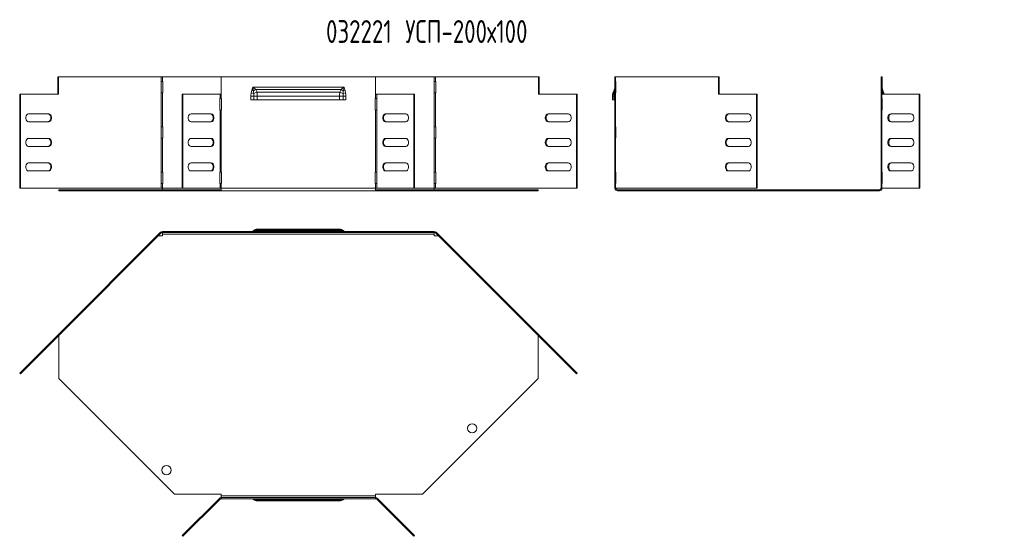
# Model space of a CAD drawing. Header units: millimetres. Extents: x -54 to 5795, y -1527 to 480.
# Tile 6 of 16: x 1500 to 2362, y -1376 to -923. Entities that reach past the tile are written whole.
import ezdxf

# ---------------------------------------------------------------- set-up
doc = ezdxf.new("R2010")
doc.units = ezdxf.units.MM
doc.styles.add('SLDTEXTSTYLE4', font='TXT', dxfattribs={"width": 0.7, "bigfont": 'bigfont'})

msp = doc.modelspace()

# ---------------------------------------------------------------- linework, layer by layer
at = {"color": 7, "linetype": 'Continuous', "lineweight": 15}
for p, q in [((1532.88, -973.48), (1533.51, -973.48)), ((1532.88, -973.48), (1532.88, -988.48)), ((1533.51, -973.48), (1533.51, -988.48)), ((1533.51, -973.48), (1623.59, -973.48)), ((1623.59, -973.48), (1623.59, -977.48)), ((1624.65, -973.48), (1623.59, -973.48)), ((1624.65, -977.48), (1624.65, -973.48)), ((1624.65, -973.48), (1676.1, -973.48)), ((1676.1, -973.48), (1676.1, -988.48)), ((1811.1, -973.48), (1676.1, -973.48)), ((1811.1, -973.48), (1811.1, -988.48)), ((1811.1, -973.48), (1862.55, -973.48)), ((1862.55, -973.48), (1862.55, -977.48)), ((1863.61, -973.48), (1862.55, -973.48)), ((1863.61, -977.48), (1863.61, -973.48)), ((1863.61, -973.48), (1953.69, -973.48)), ((1953.69, -988.48), (1953.69, -973.48)), ((1954.32, -973.48), (1953.69, -973.48)), ((1954.32, -988.48), (1954.32, -973.48)), ((2020.61, -977.48), (2020.61, -973.48)), ((2020.61, -973.48), (2021.31, -973.48)), ((2021.31, -977.48), (2021.31, -973.48)), ((2111.39, -973.48), (2021.31, -973.48)), ((2111.39, -973.48), (2111.39, -988.48)), ((2111.39, -973.48), (2112.02, -973.48)), ((2112.02, -973.48), (2112.02, -988.48)), ((2253.71, -973.48), (2253.71, -988.48)), ((2254.61, -973.48), (2253.71, -973.48)), ((2254.61, -973.48), (2254.61, -988.48)), ((1623.59, -977.48), (1623.42, -977.48)), ((1623.42, -977.48), (1623.42, -987.48)), ((1623.59, -977.48), (1624.65, -977.48)), ((1624.88, -977.48), (1624.65, -977.48)), ((1624.88, -987.48), (1624.88, -977.48)), ((1703.6, -982.28), (1783.6, -982.28)), ((1862.55, -977.48), (1862.32, -977.48)), ((1862.32, -977.48), (1862.32, -987.48)), ((1862.55, -977.48), (1863.61, -977.48)), ((1863.78, -977.48), (1863.61, -977.48)), ((1863.78, -987.48), (1863.78, -977.48)), ((2021.31, -977.48), (2020.61, -977.48)), ((2020.61, -977.48), (2020.61, -987.48)), ((2021.48, -977.48), (2021.31, -977.48)), ((2021.48, -987.48), (2021.48, -977.48)), ((1499.6, -1070.78), (1499.6, -988.48)), ((1499.6, -988.48), (1500.23, -988.48)), ((1500.23, -1070.78), (1500.23, -988.48)), ((1533.51, -988.48), (1500.23, -988.48)), ((1623.42, -987.48), (1623.59, -987.48)), ((1623.59, -987.48), (1623.59, -1017.13)), ((1624.65, -987.48), (1623.59, -987.48)), ((1624.65, -1017.13), (1624.65, -987.48)), ((1624.65, -987.48), (1624.88, -987.48)), ((1641.87, -1070.78), (1641.87, -988.48)), ((1641.87, -988.48), (1642.51, -988.48)), ((1642.51, -1070.78), (1642.51, -988.48)), ((1642.51, -988.48), (1675.04, -988.48)), ((1675.04, -988.48), (1675.04, -992.48)), ((1675.04, -988.48), (1676.1, -988.48)), ((1676.1, -988.48), (1676.1, -992.48)), ((1701.98, -990.39), (1704.44, -990.39)), ((1701.98, -993.48), (1701.98, -990.39)), ((1702.26, -987.49), (1704.47, -987.95)), ((1702.8, -985.28), (1704.32, -985.74)), ((1704.44, -990.39), (1707.6, -990.39)), ((1704.44, -990.39), (1704.44, -993.48)), ((1706.27, -984.48), (1780.94, -984.48)), ((1707.31, -986.71), (1779.89, -986.71)), ((1707.6, -990.39), (1779.6, -990.39)), ((1707.6, -990.39), (1707.6, -993.48)), ((1779.6, -993.48), (1779.6, -990.39)), ((1779.6, -990.39), (1782.76, -990.39)), ((1782.73, -987.95), (1784.94, -987.49)), ((1782.76, -993.48), (1782.76, -990.39)), ((1782.76, -990.39), (1785.22, -990.39)), ((1782.88, -985.74), (1784.4, -985.28)), ((1785.22, -990.39), (1785.22, -993.48)), ((1811.1, -992.48), (1811.1, -988.48)), ((1811.1, -988.48), (1812.16, -988.48)), ((1812.16, -992.48), (1812.16, -988.48)), ((1844.69, -988.48), (1812.16, -988.48)), ((1844.69, -988.48), (1844.69, -1070.78)), ((1845.33, -988.48), (1844.69, -988.48)), ((1845.33, -988.48), (1845.33, -1070.78)), ((1862.32, -987.48), (1862.55, -987.48)), ((1862.55, -987.48), (1862.55, -1017.13)), ((1863.61, -987.48), (1862.55, -987.48)), ((1863.61, -1017.13), (1863.61, -987.48)), ((1863.61, -987.48), (1863.78, -987.48)), ((1986.97, -988.48), (1953.69, -988.48)), ((1986.97, -988.48), (1986.97, -1070.78)), ((1987.61, -988.48), (1986.97, -988.48)), ((1987.61, -988.48), (1987.61, -1070.78)), ((2018.61, -990.39), (2019.73, -990.39)), ((2018.61, -993.48), (2018.61, -990.39)), ((2019.73, -990.39), (2020.61, -990.39)), ((2019.73, -993.48), (2019.73, -990.39)), ((2020.61, -1017.13), (2020.61, -987.48)), ((2020.61, -987.48), (2021.31, -987.48)), ((2021.31, -1017.13), (2021.31, -987.48)), ((2021.31, -987.48), (2021.48, -987.48)), ((2111.39, -988.48), (2144.67, -988.48)), ((2144.67, -1070.78), (2144.67, -988.48)), ((2144.67, -988.48), (2145.3, -988.48)), ((2145.3, -1070.78), (2145.3, -988.48)), ((2253.71, -988.48), (2253.71, -992.48)), ((2254.41, -988.48), (2253.71, -988.48)), ((2254.41, -988.48), (2254.41, -992.48)), ((2286.94, -988.48), (2254.41, -988.48)), ((2255.33, -987.95), (2255.37, -988.48)), ((2255.91, -986.71), (2256.38, -988.48)), ((2286.94, -1070.78), (2286.94, -988.48)), ((2286.94, -988.48), (2287.58, -988.48)), ((2287.58, -1070.78), (2287.58, -988.48)), ((1675.04, -992.48), (1674.87, -992.48)), ((1674.87, -992.48), (1674.87, -1002.48)), ((1676.1, -992.48), (1675.04, -992.48)), ((1676.33, -992.48), (1676.1, -992.48)), ((1676.33, -1002.48), (1676.33, -992.48)), ((1704.44, -993.48), (1701.98, -993.48)), ((1707.6, -993.48), (1704.44, -993.48)), ((1707.6, -993.48), (1779.6, -993.48)), ((1782.76, -993.48), (1779.6, -993.48)), ((1785.22, -993.48), (1782.76, -993.48)), ((1811.1, -992.48), (1810.87, -992.48)), ((1810.87, -992.48), (1810.87, -1002.48)), ((1812.16, -992.48), (1811.1, -992.48)), ((1812.16, -992.48), (1812.33, -992.48)), ((1812.33, -992.48), (1812.33, -1002.48)), ((2019.73, -993.48), (2018.61, -993.48)), ((2020.61, -993.48), (2019.73, -993.48)), ((2253.71, -992.48), (2254.41, -992.48)), ((2253.71, -992.48), (2253.71, -1002.48)), ((2254.58, -992.48), (2254.41, -992.48)), ((2254.58, -1002.48), (2254.58, -992.48)), ((1524.98, -1005.78), (1507.3, -1005.78)), ((1667.26, -1005.78), (1649.58, -1005.78)), ((1674.87, -1002.48), (1675.04, -1002.48)), ((1675.04, -1002.48), (1675.04, -1056.78)), ((1675.04, -1002.48), (1676.1, -1002.48)), ((1676.1, -1002.48), (1676.1, -1056.78)), ((1676.1, -1002.48), (1676.33, -1002.48)), ((1810.87, -1002.48), (1811.1, -1002.48)), ((1811.1, -1056.78), (1811.1, -1002.48)), ((1811.1, -1002.48), (1812.16, -1002.48)), ((1812.16, -1056.78), (1812.16, -1002.48)), ((1812.33, -1002.48), (1812.16, -1002.48)), ((1837.62, -1005.78), (1819.94, -1005.78)), ((1979.9, -1005.78), (1962.22, -1005.78)), ((2119.92, -1005.78), (2137.6, -1005.78)), ((2253.71, -1002.48), (2253.71, -1056.78)), ((2254.41, -1002.48), (2253.71, -1002.48)), ((2254.41, -1002.48), (2254.41, -1056.78)), ((2254.41, -1002.48), (2254.58, -1002.48)), ((2279.87, -1005.78), (2262.2, -1005.78)), ((1507.3, -1012.78), (1524.98, -1012.78)), ((1623.59, -1017.13), (1623.42, -1017.13)), ((1623.42, -1017.13), (1623.42, -1027.13)), ((1623.59, -1017.13), (1624.65, -1017.13)), ((1624.88, -1017.13), (1624.65, -1017.13)), ((1624.88, -1027.13), (1624.88, -1017.13)), ((1649.58, -1012.78), (1667.26, -1012.78)), ((1819.94, -1012.78), (1837.62, -1012.78)), ((1862.55, -1017.13), (1862.32, -1017.13)), ((1862.32, -1017.13), (1862.32, -1027.13)), ((1862.55, -1017.13), (1863.61, -1017.13)), ((1863.78, -1017.13), (1863.61, -1017.13)), ((1863.78, -1027.13), (1863.78, -1017.13)), ((1962.22, -1012.78), (1979.9, -1012.78)), ((2021.31, -1017.13), (2020.61, -1017.13)), ((2020.61, -1017.13), (2020.61, -1027.13)), ((2021.48, -1017.13), (2021.31, -1017.13)), ((2021.48, -1027.13), (2021.48, -1017.13)), ((2137.6, -1012.78), (2119.92, -1012.78)), ((2262.2, -1012.78), (2279.87, -1012.78)), ((1524.98, -1027.28), (1507.3, -1027.28)), ((1507.3, -1034.28), (1524.98, -1034.28)), ((1623.42, -1027.13), (1623.59, -1027.13)), ((1623.59, -1027.13), (1623.59, -1056.78)), ((1624.65, -1027.13), (1623.59, -1027.13)), ((1624.65, -1056.78), (1624.65, -1027.13)), ((1624.65, -1027.13), (1624.88, -1027.13)), ((1667.26, -1027.28), (1649.58, -1027.28)), ((1649.58, -1034.28), (1667.26, -1034.28)), ((1837.62, -1027.28), (1819.94, -1027.28)), ((1819.94, -1034.28), (1837.62, -1034.28)), ((1862.32, -1027.13), (1862.55, -1027.13)), ((1862.55, -1027.13), (1862.55, -1056.78)), ((1863.61, -1027.13), (1862.55, -1027.13)), ((1863.61, -1056.78), (1863.61, -1027.13)), ((1863.61, -1027.13), (1863.78, -1027.13)), ((1979.9, -1027.28), (1962.22, -1027.28)), ((1962.22, -1034.28), (1979.9, -1034.28)), ((2020.61, -1056.78), (2020.61, -1027.13)), ((2020.61, -1027.13), (2021.31, -1027.13)), ((2021.31, -1056.78), (2021.31, -1027.13)), ((2021.31, -1027.13), (2021.48, -1027.13)), ((2119.92, -1027.28), (2137.6, -1027.28)), ((2137.6, -1034.28), (2119.92, -1034.28)), ((2279.87, -1027.28), (2262.2, -1027.28)), ((2262.2, -1034.28), (2279.87, -1034.28)), ((1507.3, -1048.78), (1524.98, -1048.78)), ((1667.26, -1048.78), (1649.58, -1048.78)), ((1819.94, -1048.78), (1837.62, -1048.78)), ((1962.22, -1048.78), (1979.9, -1048.78)), ((2137.6, -1048.78), (2119.92, -1048.78)), ((2262.2, -1048.78), (2279.87, -1048.78)), ((1524.98, -1055.78), (1507.3, -1055.78)), ((1623.59, -1056.78), (1623.42, -1056.78)), ((1623.42, -1056.78), (1623.42, -1066.78)), ((1623.59, -1056.78), (1624.65, -1056.78)), ((1624.88, -1056.78), (1624.65, -1056.78)), ((1624.88, -1066.78), (1624.88, -1056.78)), ((1649.58, -1055.78), (1667.26, -1055.78)), ((1675.04, -1056.78), (1674.87, -1056.78)), ((1674.87, -1056.78), (1674.87, -1066.78)), ((1676.1, -1056.78), (1675.04, -1056.78)), ((1676.33, -1056.78), (1676.1, -1056.78)), ((1676.33, -1066.78), (1676.33, -1056.78)), ((1811.1, -1056.78), (1810.87, -1056.78)), ((1810.87, -1056.78), (1810.87, -1066.78)), ((1812.16, -1056.78), (1811.1, -1056.78)), ((1812.16, -1056.78), (1812.33, -1056.78)), ((1812.33, -1056.78), (1812.33, -1066.78)), ((1837.62, -1055.78), (1819.94, -1055.78)), ((1862.55, -1056.78), (1862.32, -1056.78)), ((1862.32, -1056.78), (1862.32, -1066.78)), ((1862.55, -1056.78), (1863.61, -1056.78)), ((1863.78, -1056.78), (1863.61, -1056.78)), ((1863.78, -1066.78), (1863.78, -1056.78)), ((1979.9, -1055.78), (1962.22, -1055.78)), ((2021.31, -1056.78), (2020.61, -1056.78)), ((2020.61, -1056.78), (2020.61, -1066.78)), ((2021.48, -1056.78), (2021.31, -1056.78)), ((2021.48, -1066.78), (2021.48, -1056.78)), ((2119.92, -1055.78), (2137.6, -1055.78)), ((2253.71, -1056.78), (2254.41, -1056.78)), ((2253.71, -1056.78), (2253.71, -1066.78)), ((2254.58, -1056.78), (2254.41, -1056.78)), ((2254.58, -1066.78), (2254.58, -1056.78)), ((2279.87, -1055.78), (2262.2, -1055.78)), ((1623.42, -1066.78), (1623.59, -1066.78)), ((1623.59, -1066.78), (1623.59, -1070.78)), ((1624.65, -1066.78), (1623.59, -1066.78)), ((1624.65, -1070.78), (1624.65, -1066.78)), ((1624.65, -1066.78), (1624.88, -1066.78)), ((1674.87, -1066.78), (1675.04, -1066.78)), ((1675.04, -1066.78), (1675.04, -1070.78)), ((1675.04, -1066.78), (1676.1, -1066.78)), ((1676.1, -1066.78), (1676.1, -1070.78)), ((1676.1, -1066.78), (1676.33, -1066.78)), ((1810.87, -1066.78), (1811.1, -1066.78)), ((1811.1, -1070.78), (1811.1, -1066.78)), ((1811.1, -1066.78), (1812.16, -1066.78)), ((1812.16, -1070.78), (1812.16, -1066.78)), ((1812.33, -1066.78), (1812.16, -1066.78)), ((1862.32, -1066.78), (1862.55, -1066.78)), ((1862.55, -1066.78), (1862.55, -1070.78)), ((1863.61, -1066.78), (1862.55, -1066.78)), ((1863.61, -1070.78), (1863.61, -1066.78)), ((1863.61, -1066.78), (1863.78, -1066.78)), ((2020.61, -1070.78), (2020.61, -1066.78)), ((2020.61, -1066.78), (2021.31, -1066.78)), ((2021.31, -1070.78), (2021.31, -1066.78)), ((2021.31, -1066.78), (2021.48, -1066.78)), ((2253.71, -1066.78), (2253.71, -1070.78)), ((2254.41, -1066.78), (2253.71, -1066.78)), ((2254.41, -1066.78), (2254.41, -1070.78)), ((2254.41, -1066.78), (2254.58, -1066.78)), ((1499.6, -1070.78), (1500.23, -1070.78)), ((1623.59, -1070.78), (1500.23, -1070.78)), ((1533.77, -1072.28), (1533.77, -1073.18)), ((1533.77, -1072.28), (1635.09, -1072.28)), ((1533.77, -1073.18), (1635.09, -1073.18)), ((1623.59, -1070.78), (1624.65, -1070.78)), ((1624.65, -1070.78), (1624.65, -1072.28)), ((1641.87, -1070.78), (1624.65, -1070.78)), ((1635.09, -1072.28), (1635.09, -1073.18)), ((1635.09, -1072.28), (1676.1, -1072.28)), ((1635.09, -1073.18), (1676.1, -1073.18)), ((1641.87, -1070.78), (1642.51, -1070.78)), ((1675.04, -1070.78), (1642.51, -1070.78)), ((1676.1, -1070.78), (1675.04, -1070.78)), ((1811.1, -1070.78), (1676.1, -1070.78)), ((1676.1, -1073.18), (1676.1, -1070.78)), ((1811.1, -1073.18), (1676.1, -1073.18)), ((1812.16, -1070.78), (1811.1, -1070.78)), ((1811.1, -1070.78), (1811.1, -1073.18)), ((1811.1, -1072.28), (1852.11, -1072.28)), ((1811.1, -1073.18), (1852.11, -1073.18)), ((1844.69, -1070.78), (1812.16, -1070.78)), ((1845.33, -1070.78), (1844.69, -1070.78)), ((1862.55, -1070.78), (1845.33, -1070.78)), ((1852.11, -1072.28), (1852.11, -1073.18)), ((1852.11, -1072.28), (1953.43, -1072.28)), ((1852.11, -1073.18), (1953.43, -1073.18)), ((1862.55, -1072.28), (1862.55, -1070.78)), ((1862.55, -1070.78), (1863.61, -1070.78)), ((1986.97, -1070.78), (1863.61, -1070.78)), ((1953.43, -1072.28), (1953.43, -1073.18)), ((1987.61, -1070.78), (1986.97, -1070.78)), ((2021.31, -1070.78), (2020.61, -1070.78)), ((2021.31, -1070.78), (2144.67, -1070.78)), ((2023.01, -1072.28), (2023.01, -1073.18)), ((2023.01, -1072.28), (2024.51, -1072.28)), ((2023.01, -1073.18), (2024.51, -1073.18)), ((2024.51, -1072.28), (2024.51, -1073.18)), ((2024.51, -1072.28), (2111.38, -1072.28)), ((2024.51, -1073.18), (2111.38, -1073.18)), ((2111.38, -1072.28), (2111.38, -1073.18)), ((2111.38, -1072.28), (2149.4, -1072.28)), ((2111.38, -1073.18), (2149.4, -1073.18)), ((2144.67, -1070.78), (2145.3, -1070.78)), ((2149.4, -1072.28), (2149.4, -1073.18)), ((2149.4, -1072.28), (2250.71, -1072.28)), ((2149.4, -1073.18), (2250.71, -1073.18)), ((2250.71, -1072.28), (2250.71, -1073.18)), ((2250.71, -1072.28), (2252.21, -1072.28)), ((2250.71, -1073.18), (2252.21, -1073.18)), ((2252.21, -1072.28), (2252.21, -1073.18)), ((2253.71, -1070.78), (2254.41, -1070.78)), ((2254.41, -1070.78), (2286.94, -1070.78)), ((2286.94, -1070.78), (2287.58, -1070.78)), ((1532.88, -1199.55), (1622.95, -1109.48)), ((1533.51, -1200.19), (1623.59, -1110.12)), ((1623.59, -1110.12), (1622.95, -1109.48)), ((1624.65, -1108.78), (1624.65, -1109.68)), ((1624.65, -1108.78), (1862.55, -1108.78)), ((1624.65, -1109.68), (1862.55, -1109.68)), ((1624.65, -1109.68), (1624.65, -1111.18)), ((1624.65, -1111.18), (1862.55, -1111.18)), ((1624.65, -1111.18), (1624.65, -1112.68)), ((1780.94, -1108.36), (1706.27, -1108.36)), ((1779.89, -1107.48), (1707.31, -1107.48)), ((1779.6, -1106.78), (1707.6, -1106.78)), ((1862.55, -1108.78), (1862.55, -1109.68)), ((1862.55, -1111.18), (1862.55, -1109.68)), ((1862.55, -1112.68), (1862.55, -1111.18)), ((1863.61, -1110.12), (1864.25, -1109.48)), ((1863.61, -1110.12), (1953.69, -1200.19)), ((1864.25, -1109.48), (1954.32, -1199.55)), ((1624.65, -1112.68), (1621.03, -1112.68)), ((1866.17, -1112.68), (1862.55, -1112.68)), ((1532.88, -1199.55), (1499.6, -1232.84)), ((1533.51, -1200.19), (1500.23, -1233.47)), ((1532.88, -1199.55), (1533.51, -1200.19)), ((1533.77, -1199.93), (1533.77, -1237.56)), ((1953.43, -1237.56), (1953.43, -1199.93)), ((1954.32, -1199.55), (1953.69, -1200.19)), ((1986.97, -1233.47), (1953.69, -1200.19)), ((1987.61, -1232.84), (1954.32, -1199.55)), ((1499.6, -1232.84), (1500.23, -1233.47)), ((1533.77, -1237.56), (1635.09, -1338.88)), ((1852.11, -1338.88), (1953.43, -1237.56)), ((1987.61, -1232.84), (1986.97, -1233.47)), ((1635.09, -1338.88), (1676.1, -1338.88)), ((1641.87, -1375.11), (1674.4, -1342.58)), ((1642.51, -1375.75), (1675.04, -1343.22)), ((1674.4, -1342.58), (1675.04, -1343.22)), ((1676.1, -1338.88), (1676.1, -1340.38)), ((1676.1, -1340.38), (1676.1, -1341.88)), ((1811.1, -1340.38), (1676.1, -1340.38)), ((1811.1, -1341.88), (1676.1, -1341.88)), ((1676.1, -1342.78), (1676.1, -1341.88)), ((1811.1, -1342.78), (1676.1, -1342.78)), ((1706.27, -1343.2), (1780.94, -1343.2)), ((1707.31, -1344.08), (1779.89, -1344.08)), ((1811.1, -1338.88), (1852.11, -1338.88)), ((1811.1, -1340.38), (1811.1, -1338.88)), ((1811.1, -1341.88), (1811.1, -1340.38)), ((1811.1, -1342.78), (1811.1, -1341.88)), ((1812.8, -1342.58), (1812.16, -1343.22)), ((1844.69, -1375.75), (1812.16, -1343.22)), ((1845.33, -1375.11), (1812.8, -1342.58)), ((1707.6, -1344.78), (1779.6, -1344.78)), ((1641.87, -1375.11), (1642.51, -1375.75)), ((1845.33, -1375.11), (1844.69, -1375.75))]:
    msp.add_line(p, q, dxfattribs=at)
at = {"color": 7, "linetype": 'Continuous', "lineweight": 15, "flags": 128}
for points in [[(2019.89, -987.95), (2020.05, -987.9), (2020.2, -987.84), (2020.32, -987.79), (2020.43, -987.73), (2020.51, -987.67), (2020.56, -987.61), (2020.6, -987.55), (2020.61, -987.49)], [(2254.61, -987.49), (2254.62, -987.55), (2254.66, -987.61), (2254.72, -987.67), (2254.8, -987.73), (2254.9, -987.79), (2255.02, -987.84), (2255.17, -987.9), (2255.33, -987.95)], [(1507.3, -1005.78), (1506.46, -1005.99), (1505.71, -1006.6), (1505.16, -1007.53), (1504.87, -1008.67), (1504.87, -1009.89), (1505.16, -1011.03), (1505.71, -1011.96), (1506.46, -1012.57), (1507.3, -1012.78)], [(1524.34, -1012.78), (1525.19, -1012.57), (1525.94, -1011.96), (1526.49, -1011.03), (1526.78, -1009.89), (1526.78, -1008.67), (1526.49, -1007.53), (1525.94, -1006.6), (1525.19, -1005.99), (1524.34, -1005.78)], [(1524.98, -1012.78), (1525.83, -1012.57), (1526.57, -1011.96), (1527.12, -1011.03), (1527.42, -1009.89), (1527.42, -1008.67), (1527.12, -1007.53), (1526.57, -1006.6), (1525.83, -1005.99), (1524.98, -1005.78)], [(1649.58, -1005.78), (1648.73, -1005.99), (1647.99, -1006.6), (1647.44, -1007.53), (1647.14, -1008.67), (1647.14, -1009.89), (1647.44, -1011.03), (1647.99, -1011.96), (1648.73, -1012.57), (1649.58, -1012.78)], [(1666.62, -1005.78), (1667.47, -1005.99), (1668.21, -1006.6), (1668.76, -1007.53), (1669.06, -1008.67), (1669.06, -1009.89), (1668.76, -1011.03), (1668.21, -1011.96), (1667.47, -1012.57), (1666.62, -1012.78)], [(1667.26, -1012.78), (1668.1, -1012.57), (1668.85, -1011.96), (1669.4, -1011.03), (1669.69, -1009.89), (1669.69, -1008.67), (1669.4, -1007.53), (1668.85, -1006.6), (1668.1, -1005.99), (1667.26, -1005.78)], [(1819.94, -1005.78), (1819.1, -1005.99), (1818.35, -1006.6), (1817.8, -1007.53), (1817.51, -1008.67), (1817.51, -1009.89), (1817.8, -1011.03), (1818.35, -1011.96), (1819.1, -1012.57), (1819.94, -1012.78)], [(1820.58, -1005.78), (1819.73, -1005.99), (1818.99, -1006.6), (1818.44, -1007.53), (1818.14, -1008.67), (1818.14, -1009.89), (1818.44, -1011.03), (1818.99, -1011.96), (1819.73, -1012.57), (1820.58, -1012.78)], [(1837.62, -1012.78), (1838.47, -1012.57), (1839.21, -1011.96), (1839.76, -1011.03), (1840.06, -1009.89), (1840.06, -1008.67), (1839.76, -1007.53), (1839.21, -1006.6), (1838.47, -1005.99), (1837.62, -1005.78)], [(1962.22, -1005.78), (1961.37, -1005.99), (1960.63, -1006.6), (1960.08, -1007.53), (1959.78, -1008.67), (1959.78, -1009.89), (1960.08, -1011.03), (1960.63, -1011.96), (1961.37, -1012.57), (1962.22, -1012.78)], [(1962.86, -1005.78), (1962.01, -1005.99), (1961.27, -1006.6), (1960.71, -1007.53), (1960.42, -1008.67), (1960.42, -1009.89), (1960.71, -1011.03), (1961.27, -1011.96), (1962.01, -1012.57), (1962.86, -1012.78)], [(1979.9, -1012.78), (1980.74, -1012.57), (1981.49, -1011.96), (1982.04, -1011.03), (1982.33, -1009.89), (1982.33, -1008.67), (1982.04, -1007.53), (1981.49, -1006.6), (1980.74, -1005.99), (1979.9, -1005.78)], [(2119.92, -1012.78), (2119.07, -1012.57), (2118.33, -1011.96), (2117.78, -1011.03), (2117.48, -1009.89), (2117.48, -1008.67), (2117.78, -1007.53), (2118.33, -1006.6), (2119.07, -1005.99), (2119.92, -1005.78)], [(2120.56, -1012.78), (2119.71, -1012.57), (2118.97, -1011.96), (2118.41, -1011.03), (2118.12, -1009.89), (2118.12, -1008.67), (2118.41, -1007.53), (2118.97, -1006.6), (2119.71, -1005.99), (2120.56, -1005.78)], [(2137.6, -1005.78), (2138.44, -1005.99), (2139.19, -1006.6), (2139.74, -1007.53), (2140.03, -1008.67), (2140.03, -1009.89), (2139.74, -1011.03), (2139.19, -1011.96), (2138.44, -1012.57), (2137.6, -1012.78)], [(2262.2, -1005.78), (2261.35, -1005.99), (2260.61, -1006.6), (2260.05, -1007.53), (2259.76, -1008.67), (2259.76, -1009.89), (2260.05, -1011.03), (2260.61, -1011.96), (2261.35, -1012.57), (2262.2, -1012.78)], [(2262.83, -1012.78), (2261.99, -1012.57), (2261.24, -1011.96), (2260.69, -1011.03), (2260.4, -1009.89), (2260.4, -1008.67), (2260.69, -1007.53), (2261.24, -1006.6), (2261.99, -1005.99), (2262.83, -1005.78)], [(2279.87, -1012.78), (2280.72, -1012.57), (2281.46, -1011.96), (2282.02, -1011.03), (2282.31, -1009.89), (2282.31, -1008.67), (2282.02, -1007.53), (2281.46, -1006.6), (2280.72, -1005.99), (2279.87, -1005.78)], [(1507.3, -1027.28), (1506.46, -1027.49), (1505.71, -1028.1), (1505.16, -1029.03), (1504.87, -1030.17), (1504.87, -1031.39), (1505.16, -1032.53), (1505.71, -1033.46), (1506.46, -1034.07), (1507.3, -1034.28)], [(1524.34, -1034.28), (1525.19, -1034.07), (1525.94, -1033.46), (1526.49, -1032.53), (1526.78, -1031.39), (1526.78, -1030.17), (1526.49, -1029.03), (1525.94, -1028.1), (1525.19, -1027.49), (1524.34, -1027.28)], [(1524.98, -1034.28), (1525.83, -1034.07), (1526.57, -1033.46), (1527.12, -1032.53), (1527.42, -1031.39), (1527.42, -1030.17), (1527.12, -1029.03), (1526.57, -1028.1), (1525.83, -1027.49), (1524.98, -1027.28)], [(1649.58, -1027.28), (1648.73, -1027.49), (1647.99, -1028.1), (1647.44, -1029.03), (1647.14, -1030.17), (1647.14, -1031.39), (1647.44, -1032.53), (1647.99, -1033.46), (1648.73, -1034.07), (1649.58, -1034.28)], [(1666.62, -1027.28), (1667.47, -1027.49), (1668.21, -1028.1), (1668.76, -1029.03), (1669.06, -1030.17), (1669.06, -1031.39), (1668.76, -1032.53), (1668.21, -1033.46), (1667.47, -1034.07), (1666.62, -1034.28)], [(1667.26, -1034.28), (1668.1, -1034.07), (1668.85, -1033.46), (1669.4, -1032.53), (1669.69, -1031.39), (1669.69, -1030.17), (1669.4, -1029.03), (1668.85, -1028.1), (1668.1, -1027.49), (1667.26, -1027.28)], [(1819.94, -1027.28), (1819.1, -1027.49), (1818.35, -1028.1), (1817.8, -1029.03), (1817.51, -1030.17), (1817.51, -1031.39), (1817.8, -1032.53), (1818.35, -1033.46), (1819.1, -1034.07), (1819.94, -1034.28)], [(1820.58, -1027.28), (1819.73, -1027.49), (1818.99, -1028.1), (1818.44, -1029.03), (1818.14, -1030.17), (1818.14, -1031.39), (1818.44, -1032.53), (1818.99, -1033.46), (1819.73, -1034.07), (1820.58, -1034.28)], [(1837.62, -1034.28), (1838.47, -1034.07), (1839.21, -1033.46), (1839.76, -1032.53), (1840.06, -1031.39), (1840.06, -1030.17), (1839.76, -1029.03), (1839.21, -1028.1), (1838.47, -1027.49), (1837.62, -1027.28)], [(1962.22, -1027.28), (1961.37, -1027.49), (1960.63, -1028.1), (1960.08, -1029.03), (1959.78, -1030.17), (1959.78, -1031.39), (1960.08, -1032.53), (1960.63, -1033.46), (1961.37, -1034.07), (1962.22, -1034.28)], [(1962.86, -1027.28), (1962.01, -1027.49), (1961.27, -1028.1), (1960.71, -1029.03), (1960.42, -1030.17), (1960.42, -1031.39), (1960.71, -1032.53), (1961.27, -1033.46), (1962.01, -1034.07), (1962.86, -1034.28)], [(1979.9, -1034.28), (1980.74, -1034.07), (1981.49, -1033.46), (1982.04, -1032.53), (1982.33, -1031.39), (1982.33, -1030.17), (1982.04, -1029.03), (1981.49, -1028.1), (1980.74, -1027.49), (1979.9, -1027.28)], [(2119.92, -1034.28), (2119.07, -1034.07), (2118.33, -1033.46), (2117.78, -1032.53), (2117.48, -1031.39), (2117.48, -1030.17), (2117.78, -1029.03), (2118.33, -1028.1), (2119.07, -1027.49), (2119.92, -1027.28)], [(2120.56, -1034.28), (2119.71, -1034.07), (2118.97, -1033.46), (2118.41, -1032.53), (2118.12, -1031.39), (2118.12, -1030.17), (2118.41, -1029.03), (2118.97, -1028.1), (2119.71, -1027.49), (2120.56, -1027.28)], [(2137.6, -1027.28), (2138.44, -1027.49), (2139.19, -1028.1), (2139.74, -1029.03), (2140.03, -1030.17), (2140.03, -1031.39), (2139.74, -1032.53), (2139.19, -1033.46), (2138.44, -1034.07), (2137.6, -1034.28)], [(2262.2, -1027.28), (2261.35, -1027.49), (2260.61, -1028.1), (2260.05, -1029.03), (2259.76, -1030.17), (2259.76, -1031.39), (2260.05, -1032.53), (2260.61, -1033.46), (2261.35, -1034.07), (2262.2, -1034.28)], [(2262.83, -1034.28), (2261.99, -1034.07), (2261.24, -1033.46), (2260.69, -1032.53), (2260.4, -1031.39), (2260.4, -1030.17), (2260.69, -1029.03), (2261.24, -1028.1), (2261.99, -1027.49), (2262.83, -1027.28)], [(2279.87, -1034.28), (2280.72, -1034.07), (2281.46, -1033.46), (2282.02, -1032.53), (2282.31, -1031.39), (2282.31, -1030.17), (2282.02, -1029.03), (2281.46, -1028.1), (2280.72, -1027.49), (2279.87, -1027.28)], [(1507.3, -1055.78), (1506.46, -1055.57), (1505.71, -1054.96), (1505.16, -1054.03), (1504.87, -1052.89), (1504.87, -1051.67), (1505.16, -1050.53), (1505.71, -1049.6), (1506.46, -1048.99), (1507.3, -1048.78)], [(1524.34, -1048.78), (1525.19, -1048.99), (1525.94, -1049.6), (1526.49, -1050.53), (1526.78, -1051.67), (1526.78, -1052.89), (1526.49, -1054.03), (1525.94, -1054.96), (1525.19, -1055.57), (1524.34, -1055.78)], [(1524.98, -1048.78), (1525.83, -1048.99), (1526.57, -1049.6), (1527.12, -1050.53), (1527.42, -1051.67), (1527.42, -1052.89), (1527.12, -1054.03), (1526.57, -1054.96), (1525.83, -1055.57), (1524.98, -1055.78)], [(1649.58, -1048.78), (1648.73, -1048.99), (1647.99, -1049.6), (1647.44, -1050.53), (1647.14, -1051.67), (1647.14, -1052.89), (1647.44, -1054.03), (1647.99, -1054.96), (1648.73, -1055.57), (1649.58, -1055.78)], [(1666.62, -1055.78), (1667.47, -1055.57), (1668.21, -1054.96), (1668.76, -1054.03), (1669.06, -1052.89), (1669.06, -1051.67), (1668.76, -1050.53), (1668.21, -1049.6), (1667.47, -1048.99), (1666.62, -1048.78)], [(1667.26, -1055.78), (1668.1, -1055.57), (1668.85, -1054.96), (1669.4, -1054.03), (1669.69, -1052.89), (1669.69, -1051.67), (1669.4, -1050.53), (1668.85, -1049.6), (1668.1, -1048.99), (1667.26, -1048.78)], [(1819.94, -1055.78), (1819.1, -1055.57), (1818.35, -1054.96), (1817.8, -1054.03), (1817.51, -1052.89), (1817.51, -1051.67), (1817.8, -1050.53), (1818.35, -1049.6), (1819.1, -1048.99), (1819.94, -1048.78)], [(1820.58, -1055.78), (1819.73, -1055.57), (1818.99, -1054.96), (1818.44, -1054.03), (1818.14, -1052.89), (1818.14, -1051.67), (1818.44, -1050.53), (1818.99, -1049.6), (1819.73, -1048.99), (1820.58, -1048.78)], [(1837.62, -1048.78), (1838.47, -1048.99), (1839.21, -1049.6), (1839.76, -1050.53), (1840.06, -1051.67), (1840.06, -1052.89), (1839.76, -1054.03), (1839.21, -1054.96), (1838.47, -1055.57), (1837.62, -1055.78)], [(1962.22, -1055.78), (1961.37, -1055.57), (1960.63, -1054.96), (1960.08, -1054.03), (1959.78, -1052.89), (1959.78, -1051.67), (1960.08, -1050.53), (1960.63, -1049.6), (1961.37, -1048.99), (1962.22, -1048.78)], [(1962.86, -1055.78), (1962.01, -1055.57), (1961.27, -1054.96), (1960.71, -1054.03), (1960.42, -1052.89), (1960.42, -1051.67), (1960.71, -1050.53), (1961.27, -1049.6), (1962.01, -1048.99), (1962.86, -1048.78)], [(1979.9, -1048.78), (1980.74, -1048.99), (1981.49, -1049.6), (1982.04, -1050.53), (1982.33, -1051.67), (1982.33, -1052.89), (1982.04, -1054.03), (1981.49, -1054.96), (1980.74, -1055.57), (1979.9, -1055.78)], [(2119.92, -1048.78), (2119.07, -1048.99), (2118.33, -1049.6), (2117.78, -1050.53), (2117.48, -1051.67), (2117.48, -1052.89), (2117.78, -1054.03), (2118.33, -1054.96), (2119.07, -1055.57), (2119.92, -1055.78)], [(2120.56, -1048.78), (2119.71, -1048.99), (2118.97, -1049.6), (2118.41, -1050.53), (2118.12, -1051.67), (2118.12, -1052.89), (2118.41, -1054.03), (2118.97, -1054.96), (2119.71, -1055.57), (2120.56, -1055.78)], [(2137.6, -1055.78), (2138.44, -1055.57), (2139.19, -1054.96), (2139.74, -1054.03), (2140.03, -1052.89), (2140.03, -1051.67), (2139.74, -1050.53), (2139.19, -1049.6), (2138.44, -1048.99), (2137.6, -1048.78)], [(2262.2, -1055.78), (2261.35, -1055.57), (2260.61, -1054.96), (2260.05, -1054.03), (2259.76, -1052.89), (2259.76, -1051.67), (2260.05, -1050.53), (2260.61, -1049.6), (2261.35, -1048.99), (2262.2, -1048.78)], [(2262.83, -1055.78), (2261.99, -1055.57), (2261.24, -1054.96), (2260.69, -1054.03), (2260.4, -1052.89), (2260.4, -1051.67), (2260.69, -1050.53), (2261.24, -1049.6), (2261.99, -1048.99), (2262.83, -1048.78)], [(2279.87, -1048.78), (2280.72, -1048.99), (2281.46, -1049.6), (2282.02, -1050.53), (2282.31, -1051.67), (2282.31, -1052.89), (2282.02, -1054.03), (2281.46, -1054.96), (2280.72, -1055.57), (2279.87, -1055.78)]]:
    msp.add_lwpolyline(points, dxfattribs=at)
at = {"color": 7, "linetype": 'Continuous', "lineweight": 15}
for centre in [(1895.7, -1281.15), (1628.14, -1317.79)]:
    msp.add_circle(centre, 4, dxfattribs=at)
for centre, radius, start, end in [((1713.66, -998.1), 15.5, 118.48875, 127.06398), ((1711.17, -999.4), 13.26, 106.89305, 120.30654), ((1776.04, -999.4), 13.26, 59.69346, 73.10695), ((1773.54, -998.1), 15.5, 52.93602, 61.51125), ((2020.62, -986.85), 1.32, 173.74544, 236.1908), ((2021.73, -985.01), 1.62, 160.99757, 206.52958), ((2020.02, -985.19), 0.6, 295.30597, 351.54554), ((2255.2, -985.19), 0.6, 188.45446, 244.69403), ((2253.49, -985.01), 1.62, 333.47042, 19.00243), ((2254.6, -986.85), 1.32, 303.8092, 6.25456), ((2023.01, -1070.78), 2.4, 180, 270), ((2023.01, -1070.78), 1.5, 180, 270), ((2252.21, -1070.78), 2.4, 270, 0), ((2252.21, -1070.78), 1.5, 270, 0), ((1624.65, -1111.18), 2.4, 90, 135), ((1624.65, -1111.18), 1.5, 90, 135), ((1701.98, -1104.88), 3.9, 270, 309.16949), ((1702.26, -1105.02), 3.76, 270.05661, 306.12406), ((1702.79, -1105.17), 3.6, 270.03751, 294.9804), ((1705.44, -1111.98), 3.72, 77.21938, 107.63122), ((1707.6, -1111.78), 5, 90, 129.16949), ((1706.72, -1111.85), 4.41, 82.33265, 120.66456), ((1779.6, -1111.78), 5, 50.83051, 90), ((1780.48, -1111.85), 4.41, 59.33544, 97.66735), ((1781.76, -1111.98), 3.72, 72.36878, 102.78062), ((1784.94, -1105.02), 3.76, 233.87594, 269.94339), ((1785.22, -1104.88), 3.9, 230.83051, 270), ((1784.41, -1105.17), 3.6, 245.0196, 269.96249), ((1862.55, -1111.18), 2.4, 45, 90), ((1862.55, -1111.18), 1.5, 45, 90), ((1676.1, -1344.28), 2.4, 90, 135), ((1676.1, -1344.28), 1.5, 90, 135), ((1701.98, -1346.68), 3.9, 50.83051, 90), ((1702.26, -1346.54), 3.76, 53.87594, 89.94339), ((1702.79, -1346.38), 3.6, 65.0196, 89.96249), ((1705.44, -1339.57), 3.72, 252.36878, 282.78062), ((1707.6, -1339.78), 5, 230.83051, 270), ((1706.72, -1339.71), 4.41, 239.33544, 277.66735), ((1779.6, -1339.78), 5, 270, 309.16949), ((1780.48, -1339.71), 4.41, 262.33265, 300.66456), ((1781.76, -1339.57), 3.72, 257.21938, 287.63122), ((1784.94, -1346.54), 3.76, 90.05661, 126.12406), ((1785.22, -1346.68), 3.9, 90, 129.16949), ((1784.41, -1346.38), 3.6, 90.03751, 114.9804), ((1811.1, -1344.28), 2.4, 45, 90), ((1811.1, -1344.28), 1.5, 45, 90)]:
    msp.add_arc(centre, radius, start, end, dxfattribs=at)
for points, knots in [([(1702.8, -985.28), (1702.95, -984.79), (1703.08, -984.28), (1703.35, -983.28), (1703.47, -982.78), (1703.6, -982.28)], [0, 0, 0, 0, 0.5, 0.5, 1, 1, 1, 1]), ([(1706.27, -984.48), (1705.84, -984.11), (1705.4, -983.74), (1704.51, -983.01), (1704.05, -982.64), (1703.6, -982.28)], [0, 0, 0, 0, 0.5, 0.5, 1, 1, 1, 1]), ([(1704.32, -985.74), (1704.2, -985.17), (1704.08, -984.59), (1703.84, -983.44), (1703.72, -982.86), (1703.6, -982.28)], [0, 0, 0, 0, 0.5, 0.5, 1, 1, 1, 1]), ([(1780.94, -984.48), (1781.36, -984.11), (1781.8, -983.74), (1782.7, -983.01), (1783.15, -982.64), (1783.6, -982.28)], [0, 0, 0, 0, 0.5, 0.5, 1, 1, 1, 1]), ([(1782.88, -985.74), (1783, -985.17), (1783.12, -984.59), (1783.36, -983.44), (1783.48, -982.86), (1783.6, -982.28)], [0, 0, 0, 0, 0.5, 0.5, 1, 1, 1, 1]), ([(1784.4, -985.28), (1784.26, -984.79), (1784.12, -984.28), (1783.86, -983.28), (1783.73, -982.78), (1783.6, -982.28)], [0, 0, 0, 0, 0.5, 0.5, 1, 1, 1, 1]), ([(2020.19, -984.48), (2020.34, -984.11), (2020.44, -983.74), (2020.58, -983.01), (2020.61, -982.64), (2020.61, -982.28)], [0, 0, 0, 0, 0.5, 0.5, 1, 1, 1, 1]), ([(2020.27, -985.74), (2020.4, -985.17), (2020.48, -984.59), (2020.59, -983.44), (2020.61, -982.86), (2020.61, -982.28)], [0, 0, 0, 0, 0.5, 0.5, 1, 1, 1, 1]), ([(2254.95, -985.74), (2254.83, -985.17), (2254.74, -984.59), (2254.64, -983.44), (2254.61, -982.86), (2254.61, -982.28)], [0, 0, 0, 0, 0.5, 0.5, 1, 1, 1, 1]), ([(2255.03, -984.48), (2254.88, -984.11), (2254.78, -983.74), (2254.64, -983.01), (2254.61, -982.64), (2254.61, -982.28)], [0, 0, 0, 0, 0.5, 0.5, 1, 1, 1, 1]), ([(1701.98, -990.39), (1701.98, -989.9), (1702, -989.41), (1702.09, -988.44), (1702.16, -987.96), (1702.26, -987.49)], [0, 0, 0, 0, 0.5, 0.5, 1, 1, 1, 1]), ([(1702.26, -987.49), (1702.34, -987.12), (1702.42, -986.75), (1702.6, -986.01), (1702.69, -985.64), (1702.8, -985.28)], [0, 0, 0, 0, 0.5, 0.5, 1, 1, 1, 1]), ([(1704.47, -987.95), (1704.46, -988.36), (1704.45, -988.76), (1704.44, -989.57), (1704.44, -989.98), (1704.44, -990.39)], [0, 0, 0, 0, 0.5, 0.5, 1, 1, 1, 1]), ([(1706.27, -984.48), (1706.49, -984.83), (1706.68, -985.2), (1707.02, -985.94), (1707.17, -986.32), (1707.31, -986.71)], [0, 0, 0, 0, 0.5, 0.5, 1, 1, 1, 1]), ([(1707.31, -986.71), (1707.42, -987.29), (1707.49, -987.89), (1707.56, -988.81), (1707.57, -989.13), (1707.59, -989.75), (1707.6, -990.07), (1707.6, -990.39)], [0, 0, 0, 0, 0.5, 0.5, 0.75, 0.75, 1, 1, 1, 1]), ([(1779.6, -990.39), (1779.6, -990.07), (1779.61, -989.75), (1779.63, -989.13), (1779.65, -988.81), (1779.72, -987.89), (1779.79, -987.29), (1779.89, -986.71)], [0, 0, 0, 0, 0.25, 0.25, 0.5, 0.5, 1, 1, 1, 1]), ([(1779.89, -986.71), (1780.03, -986.32), (1780.18, -985.94), (1780.52, -985.2), (1780.71, -984.83), (1780.94, -984.48)], [0, 0, 0, 0, 0.5, 0.5, 1, 1, 1, 1]), ([(1782.76, -990.39), (1782.76, -989.98), (1782.76, -989.57), (1782.75, -988.76), (1782.74, -988.36), (1782.73, -987.95)], [0, 0, 0, 0, 0.5, 0.5, 1, 1, 1, 1]), ([(1784.4, -985.28), (1784.51, -985.64), (1784.61, -986.01), (1784.78, -986.75), (1784.86, -987.12), (1784.94, -987.49)], [0, 0, 0, 0, 0.5, 0.5, 1, 1, 1, 1]), ([(1784.94, -987.49), (1785.04, -987.96), (1785.11, -988.44), (1785.2, -989.41), (1785.22, -989.9), (1785.22, -990.39)], [0, 0, 0, 0, 0.5, 0.5, 1, 1, 1, 1]), ([(2018.61, -990.39), (2018.61, -990.07), (2018.63, -989.75), (2018.69, -989.13), (2018.73, -988.81), (2018.91, -987.89), (2019.08, -987.29), (2019.31, -986.71)], [0, 0, 0, 0, 0.25, 0.25, 0.5, 0.5, 1, 1, 1, 1]), ([(2019.31, -986.71), (2019.46, -986.32), (2019.61, -985.94), (2019.91, -985.2), (2020.05, -984.83), (2020.19, -984.48)], [0, 0, 0, 0, 0.5, 0.5, 1, 1, 1, 1]), ([(2019.73, -990.39), (2019.73, -989.98), (2019.75, -989.57), (2019.8, -988.76), (2019.84, -988.36), (2019.89, -987.95)], [0, 0, 0, 0, 0.5, 0.5, 1, 1, 1, 1]), ([(2255.03, -984.48), (2255.17, -984.83), (2255.31, -985.2), (2255.61, -985.94), (2255.76, -986.32), (2255.91, -986.71)], [0, 0, 0, 0, 0.5, 0.5, 1, 1, 1, 1]), ([(1706.27, -1108.36), (1705.84, -1108.5), (1705.4, -1108.61), (1704.51, -1108.74), (1704.05, -1108.78), (1703.6, -1108.78)], [0, 0, 0, 0, 0.5, 0.5, 1, 1, 1, 1]), ([(1704.32, -1108.44), (1704.2, -1108.56), (1704.08, -1108.64), (1703.84, -1108.75), (1703.72, -1108.78), (1703.6, -1108.78)], [0, 0, 0, 0, 0.5, 0.5, 1, 1, 1, 1]), ([(1704.44, -1107.9), (1704.44, -1107.9), (1704.44, -1107.91), (1704.45, -1107.97), (1704.46, -1108), (1704.47, -1108.05)], [0, 0, 0, 0, 0.5, 0.5, 1, 1, 1, 1]), ([(1707.31, -1107.48), (1707.17, -1107.63), (1707.02, -1107.78), (1706.68, -1108.07), (1706.49, -1108.22), (1706.27, -1108.36)], [0, 0, 0, 0, 0.5, 0.5, 1, 1, 1, 1]), ([(1707.6, -1106.78), (1707.6, -1106.78), (1707.59, -1106.79), (1707.57, -1106.85), (1707.56, -1106.9), (1707.49, -1107.07), (1707.42, -1107.25), (1707.31, -1107.48)], [0, 0, 0, 0, 0.25, 0.25, 0.5, 0.5, 1, 1, 1, 1]), ([(1779.89, -1107.48), (1779.79, -1107.25), (1779.72, -1107.07), (1779.65, -1106.9), (1779.63, -1106.85), (1779.61, -1106.79), (1779.6, -1106.78), (1779.6, -1106.78)], [0, 0, 0, 0, 0.5, 0.5, 0.75, 0.75, 1, 1, 1, 1]), ([(1780.94, -1108.36), (1780.71, -1108.22), (1780.52, -1108.07), (1780.18, -1107.78), (1780.03, -1107.63), (1779.89, -1107.48)], [0, 0, 0, 0, 0.5, 0.5, 1, 1, 1, 1]), ([(1780.94, -1108.36), (1781.36, -1108.5), (1781.8, -1108.61), (1782.7, -1108.74), (1783.15, -1108.78), (1783.6, -1108.78)], [0, 0, 0, 0, 0.5, 0.5, 1, 1, 1, 1]), ([(1782.73, -1108.05), (1782.74, -1108), (1782.75, -1107.97), (1782.76, -1107.91), (1782.76, -1107.9), (1782.76, -1107.9)], [0, 0, 0, 0, 0.5, 0.5, 1, 1, 1, 1]), ([(1782.88, -1108.44), (1783, -1108.56), (1783.12, -1108.64), (1783.36, -1108.75), (1783.48, -1108.78), (1783.6, -1108.78)], [0, 0, 0, 0, 0.5, 0.5, 1, 1, 1, 1]), ([(1706.27, -1343.2), (1705.84, -1343.05), (1705.4, -1342.95), (1704.51, -1342.81), (1704.05, -1342.78), (1703.6, -1342.78)], [0, 0, 0, 0, 0.5, 0.5, 1, 1, 1, 1]), ([(1704.32, -1343.11), (1704.2, -1342.99), (1704.08, -1342.91), (1703.84, -1342.8), (1703.72, -1342.78), (1703.6, -1342.78)], [0, 0, 0, 0, 0.5, 0.5, 1, 1, 1, 1]), ([(1704.47, -1343.5), (1704.46, -1343.55), (1704.45, -1343.59), (1704.44, -1343.64), (1704.44, -1343.65), (1704.44, -1343.65)], [0, 0, 0, 0, 0.5, 0.5, 1, 1, 1, 1]), ([(1706.27, -1343.2), (1706.49, -1343.34), (1706.68, -1343.48), (1707.02, -1343.78), (1707.17, -1343.93), (1707.31, -1344.08)], [0, 0, 0, 0, 0.5, 0.5, 1, 1, 1, 1]), ([(1707.31, -1344.08), (1707.42, -1344.31), (1707.49, -1344.48), (1707.56, -1344.66), (1707.57, -1344.7), (1707.59, -1344.76), (1707.6, -1344.78), (1707.6, -1344.78)], [0, 0, 0, 0, 0.5, 0.5, 0.75, 0.75, 1, 1, 1, 1]), ([(1779.6, -1344.78), (1779.6, -1344.78), (1779.61, -1344.76), (1779.63, -1344.7), (1779.65, -1344.66), (1779.72, -1344.48), (1779.79, -1344.31), (1779.89, -1344.08)], [0, 0, 0, 0, 0.25, 0.25, 0.5, 0.5, 1, 1, 1, 1]), ([(1779.89, -1344.08), (1780.03, -1343.93), (1780.18, -1343.78), (1780.52, -1343.48), (1780.71, -1343.34), (1780.94, -1343.2)], [0, 0, 0, 0, 0.5, 0.5, 1, 1, 1, 1]), ([(1780.94, -1343.2), (1781.36, -1343.05), (1781.8, -1342.95), (1782.7, -1342.81), (1783.15, -1342.78), (1783.6, -1342.78)], [0, 0, 0, 0, 0.5, 0.5, 1, 1, 1, 1]), ([(1782.76, -1343.65), (1782.76, -1343.65), (1782.76, -1343.64), (1782.75, -1343.59), (1782.74, -1343.55), (1782.73, -1343.5)], [0, 0, 0, 0, 0.5, 0.5, 1, 1, 1, 1]), ([(1782.88, -1343.11), (1783, -1342.99), (1783.12, -1342.91), (1783.36, -1342.8), (1783.48, -1342.78), (1783.6, -1342.78)], [0, 0, 0, 0, 0.5, 0.5, 1, 1, 1, 1])]:
    msp.add_open_spline(points, degree=3, knots=knots, dxfattribs=at)
for points in [[(1704.32, -985.74), (1704.39, -986.47), (1704.44, -987.21), (1704.47, -987.95)], [(1782.73, -987.95), (1782.76, -987.21), (1782.81, -986.47), (1782.88, -985.74)], [(2019.89, -987.95), (2020.02, -987.21), (2020.15, -986.47), (2020.27, -985.74)], [(2254.95, -985.74), (2255.07, -986.47), (2255.2, -987.21), (2255.33, -987.95)], [(1704.47, -1108.05), (1704.44, -1108.18), (1704.39, -1108.31), (1704.32, -1108.44)], [(1782.88, -1108.44), (1782.81, -1108.31), (1782.76, -1108.18), (1782.73, -1108.05)], [(1704.32, -1343.11), (1704.39, -1343.24), (1704.44, -1343.37), (1704.47, -1343.5)], [(1782.73, -1343.5), (1782.76, -1343.37), (1782.81, -1343.24), (1782.88, -1343.11)]]:
    msp.add_open_spline(points, degree=3, dxfattribs=at)

# ---------------------------------------------------------------- texts
at = {"color": 7, "linetype": 'Continuous', "lineweight": 0, "insert": (1767.78, -923.67), "char_height": 20, "attachment_point": 1, "style": 'SLDTEXTSTYLE4'}
msp.add_mtext('032221 \\M+18454\\M+18452\\M+18450-200\\M+18487100', dxfattribs=at)

doc.saveas('drawing.dxf')
